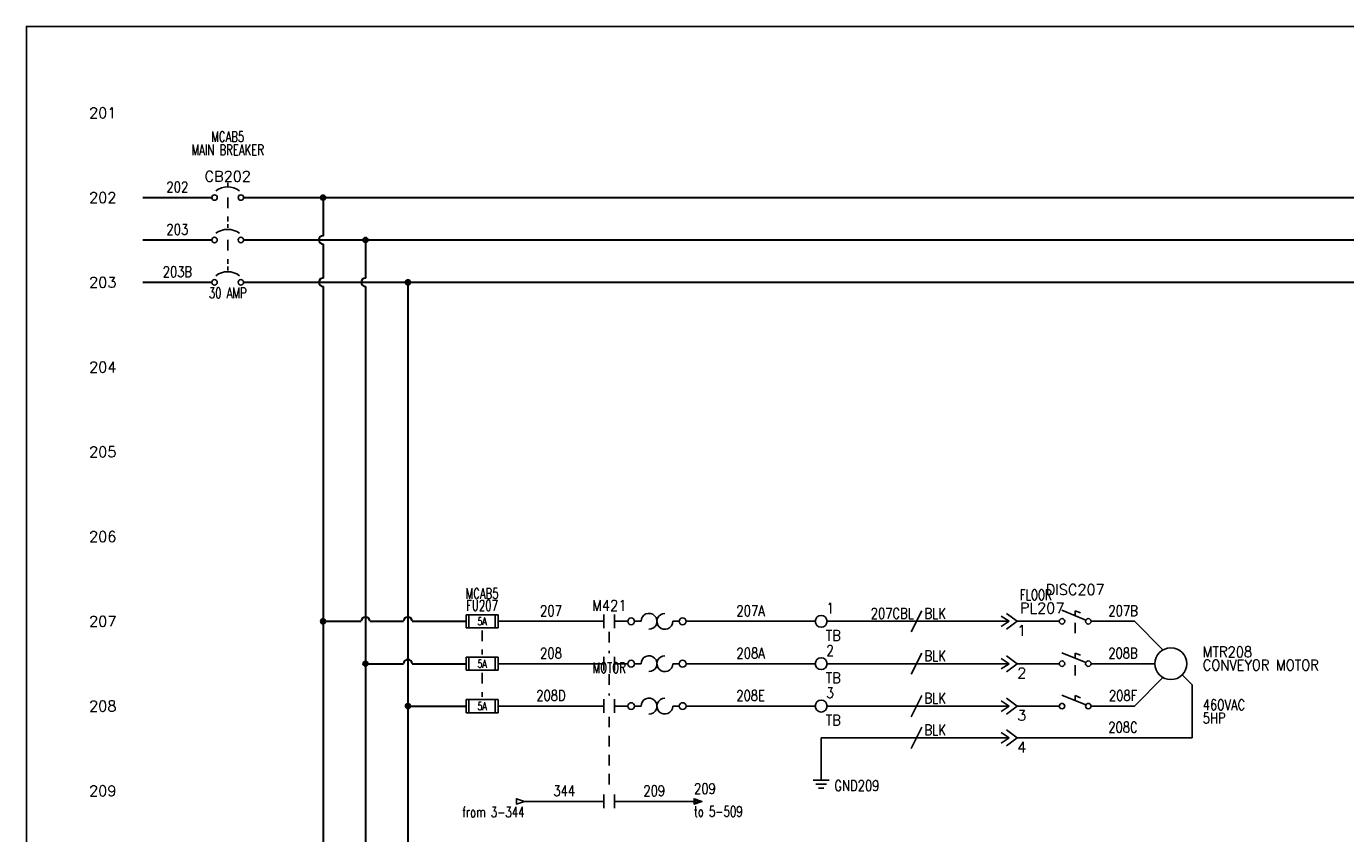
# Model space of a CAD drawing. Header units: inches. Extents: x 0 to 30, y 0 to 19.
# Tile 3 of 5: x 0 to 15.6, y 9.5 to 19. Entities that reach past the tile are written whole.
import ezdxf
from ezdxf.enums import TextEntityAlignment as Align

# ---------------------------------------------------------------- set-up
doc = ezdxf.new("R2010")
doc.units = ezdxf.units.IN
doc.header["$MEASUREMENT"] = 0
doc.linetypes.add('HIDDEN2', pattern=[0.1875, 0.125, -0.0625])
doc.layers.add('BLK_10AWG', color=252, linetype='Continuous', lineweight=30)
for name, color, linetype in [('BLK_14AWG', 252, 'Continuous'), ('DESC', 1, 'Continuous'), ('DESCCHILD', 20, 'Continuous'), ('GRN', 86, 'Continuous'), ('LINK', 252, 'HIDDEN2'), ('LOC', 140, 'Continuous'), ('MISC', 30, 'Continuous'), ('RED_18AWG', 1, 'Continuous'), ('SYMS', 7, 'Continuous'), ('TAGFIXED', 7, 'Continuous'), ('TAGS', 30, 'Continuous'), ('TERMS', 6, 'Continuous'), ('WIRENO', 3, 'Continuous'), ('WIREREF', 52, 'Continuous'), ('XREF', 7, 'Continuous')]:
    doc.layers.add(name, color=color, linetype=linetype)
doc.layers.add('Viewports', color=3, linetype='Continuous', plot=False)
doc.styles.add('WD', font='romans.shx')

# ---------------------------------------------------------------- blocks, each defined once
blk = doc.blocks.new('WD_MLRH')
at = {"style": 'WD'}
blk.add_attdef('RUNGFIRST', text='', height=0.125, dxfattribs=at).set_placement((-0.25, 0), align=Align.MIDDLE_RIGHT)
at = {"style": 'WD', "flags": 1}
for tag, p in [('RUNGHORV', (-0.25, -0.127)), ('RUNGINC', (-0.25, -0.163)), ('WIREMODE', (-0.25, -0.281)), ('RUNGDIST', (-0.25, -0.2)), ('RUNGCNT', (-0.25, -0.237)), ('WIREFMT', (-0.25, -0.321)), ('WIRE-START', (-0.25, -0.356)), ('WIRE-GSUF', (-0.25, -0.396)), ('PH3SPACE', (-0.25, -0.437))]:
    blk.add_attdef(tag, text='', height=0.025, dxfattribs=at).set_placement(p, align=Align.RIGHT)
blk = doc.blocks.new('WDDOT')
for radius in [0.03, 0.0187, 0.00929]:
    blk.add_circle((0, 0), radius)
blk = doc.blocks.new('HFU2')
for p, q in [((-0.188, -0.078), (-0.188, 0.078)), ((-0.188, 0.078), (0.188, 0.078)), ((-0.156, 0.078), (-0.156, -0.078)), ((0.156, 0.078), (0.156, -0.078)), ((0.188, 0.078), (0.188, -0.078)), ((0.188, -0.078), (-0.188, -0.078))]:
    blk.add_line(p, q)
at = {"style": 'WD', "width": 0.7}
for tag, p in [('INST', (0, 0.438)), ('LOC', (0, 0.281)), ('TAG2', (0, 0.125))]:
    blk.add_attdef(tag, text='', height=0.125, dxfattribs=at).set_placement(p, align=Align.CENTER)
at = {"linetype": 'Continuous', "style": 'WD', "flags": 9}
for tag, p in [('FAMILY', (0.157, 0.251)), ('ASSYCODE', (0.188, 0.235)), ('MFG', (0.156, 0.083)), ('CAT', (0.156, 0.102))]:
    blk.add_attdef(tag, text='', height=0.01, dxfattribs=at).set_placement(p, align=Align.CENTER)
at = {"style": 'WD', "flags": 1}
for tag, p in [('X4TERM01', (-0.188, 0)), ('X1TERM02', (0.188, 0))]:
    blk.add_attdef(tag, p, '', height=0.01, dxfattribs=at)
at = {"style": 'WD', "width": 0.7}
blk.add_attdef('RATING1', text='', height=0.0938, dxfattribs=at).set_placement((0, 0), align=Align.MIDDLE_CENTER)
at = {"style": 'WD'}
for tag, p in [('X2LINK', (0, 0.109)), ('X8LINK', (0, -0.109))]:
    blk.add_attdef(tag, p, '', height=0.01, dxfattribs=at)
at = {"linetype": 'Continuous', "style": 'WD', "width": 0.7, "flags": 8}
blk.add_attdef('TERM01', text='', height=0.1, dxfattribs=at).set_placement((-0.25, -0.016), align=Align.TOP_RIGHT)
blk.add_attdef('TERM02', text='', height=0.1, dxfattribs=at).set_placement((0.25, -0.016), align=Align.TOP_LEFT)
at = {"style": 'WD', "width": 0.7}
for tag, p in [('DESC1', (0.04, -0.243)), ('DESC2', (0.047, -0.406)), ('DESC3', (0.047, -0.578))]:
    blk.add_attdef(tag, text='', height=0.125, dxfattribs=at).set_placement(p, align=Align.MIDDLE_LEFT)
blk = doc.blocks.new('HMS21OL')
at = {"linetype": 'Continuous'}
for p, q in [((-0.062, 0.08), (-0.062, -0.08)), ((0.062, 0.08), (0.062, -0.08))]:
    blk.add_line(p, q, dxfattribs=at)
for p, q in [((0.219, 0), (0.062, 0)), ((0.299, 0), (0.375, 0)), ((0.75, 0), (0.826, 0))]:
    blk.add_line(p, q)
for centre in [(0.259, 0), (0.866, 0)]:
    blk.add_circle(centre, 0.04, dxfattribs=at)
for centre, start, end in [((0.469, 0), 270.001, 180.002), ((0.656, 0), 90, 0.001)]:
    blk.add_arc(centre, 0.0938, start, end)
at = {"style": 'WD'}
for tag, width, p in [('INST', 0.7, (0, 0.451)), ('LOC', 0.7, (0, 0.281)), ('TAG2', 0.9, (0, 0.125)), ('XREF', 0.7, (0, -0.297)), ('DESC1', 0.7, (0, -0.454)), ('DESC2', 0.7, (0, -0.61)), ('DESC3', 0.7, (0, -0.766))]:
    blk.add_attdef(tag, text='', height=0.125, dxfattribs=dict(at, width=width)).set_placement(p, align=Align.CENTER)
for tag, p, height, flags in [('X4TERM01', (-0.062, 0), 0.0125, 1), ('CONTACT', (0.097, 0.036), 0.01, 1), ('FAMILY', (0.097, 0.053), 0.01, 9), ('X1TERM02', (0.906, 0), 0.0125, 1)]:
    blk.add_attdef(tag, p, '', height=height, dxfattribs=dict(at, flags=flags))
for tag, p in [('X2LINK', (0, 0.125)), ('X8LINK', (0, -0.125))]:
    blk.add_attdef(tag, p, '', height=0.01, dxfattribs=at)
at = {"linetype": 'Continuous', "style": 'WD', "flags": 8}
blk.add_attdef('TERM01', text='', height=0.125, dxfattribs=at).set_placement((-0.125, -0.031), align=Align.TOP_RIGHT)
blk.add_attdef('TERM02', text='', height=0.125, dxfattribs=at).set_placement((0.969, -0.031), align=Align.TOP_LEFT)
blk = doc.blocks.new('HDS11')
for p, q in [((0.126, 0.013), (-0.156, 0.13)), ((0, 0.065), (0, 0.125)), ((0.062, 0.099), (0, 0.125))]:
    blk.add_line(p, q)
for centre in [(-0.155, 0), (0.155, 0)]:
    blk.add_circle(centre, 0.0322)
at = {"style": 'WD', "width": 0.7}
for tag, p in [('INST', (0, 0.625)), ('LOC', (0, 0.469)), ('RATING1', (0, 0.156)), ('XREF', (0, -0.236)), ('DESC1', (0, -0.406)), ('DESC2', (0, -0.562))]:
    blk.add_attdef(tag, text='', height=0.125, dxfattribs=at).set_placement(p, align=Align.CENTER)
at = {"style": 'WD'}
blk.add_attdef('TAG1', text='', height=0.125, dxfattribs=at).set_placement((0, 0.312), align=Align.CENTER)
for tag, p in [('X2LINK', (0, 0.438)), ('X8LINK', (0, -0.016))]:
    blk.add_attdef(tag, p, '', height=0.01, dxfattribs=at)
for tag, p, height, flags in [('X4TERM01', (-0.188, 0), 0.0125, 1), ('X1TERM02', (0.188, 0), 0.0125, 1), ('CONTACT', (0.206, 0.04), 0.01, 9), ('FAMILY', (0.206, 0.131), 0.01, 9)]:
    blk.add_attdef(tag, p, '', height=height, dxfattribs=dict(at, flags=flags))
at = {"linetype": 'Continuous', "style": 'WD', "flags": 9}
for tag, p in [('ASSYCODE', (0.219, 0.062)), ('MFG', (0.228, 0.089)), ('CAT', (0.23, 0.108))]:
    blk.add_attdef(tag, text='', height=0.01, dxfattribs=at).set_placement(p, align=Align.CENTER)
at = {"linetype": 'Continuous', "style": 'WD', "flags": 8}
blk.add_attdef('TERM01', text='', height=0.125, dxfattribs=at).set_placement((-0.25, -0.031), align=Align.TOP_RIGHT)
blk.add_attdef('TERM02', text='', height=0.125, dxfattribs=at).set_placement((0.25, -0.031), align=Align.TOP_LEFT)
blk = doc.blocks.new('HDS21')
for p, q in [((0.126, 0.013), (-0.156, 0.13)), ((0, 0.065), (0, 0.125)), ((0.062, 0.099), (0, 0.125))]:
    blk.add_line(p, q)
for centre in [(-0.155, 0), (0.155, 0)]:
    blk.add_circle(centre, 0.0322)
at = {"style": 'WD', "width": 0.7}
for tag, p in [('INST', (0, 0.625)), ('LOC', (0, 0.469)), ('RATING1', (0, 0.156)), ('XREF', (0, -0.236)), ('DESC1', (0, -0.406)), ('DESC2', (0, -0.562))]:
    blk.add_attdef(tag, text='', height=0.125, dxfattribs=at).set_placement(p, align=Align.CENTER)
at = {"style": 'WD'}
blk.add_attdef('TAG2', text='', height=0.125, dxfattribs=at).set_placement((0, 0.312), align=Align.CENTER)
for tag, p in [('X2LINK', (0, 0.281)), ('X8LINK', (0, -0.016))]:
    blk.add_attdef(tag, p, '', height=0.01, dxfattribs=at)
for tag, p, height, flags in [('X4TERM01', (-0.188, 0), 0.0125, 1), ('X1TERM02', (0.188, 0), 0.0125, 1), ('CONTACT', (0.206, 0.103), 0.01, 9), ('FAMILY', (0.206, 0.131), 0.01, 9)]:
    blk.add_attdef(tag, p, '', height=height, dxfattribs=dict(at, flags=flags))
at = {"linetype": 'Continuous', "style": 'WD', "flags": 8}
blk.add_attdef('TERM01', text='', height=0.125, dxfattribs=at).set_placement((-0.25, -0.031), align=Align.TOP_RIGHT)
blk.add_attdef('TERM02', text='', height=0.125, dxfattribs=at).set_placement((0.25, -0.031), align=Align.TOP_LEFT)
blk = doc.blocks.new('HCB1')
blk.add_line((0, 0.173), (0, 0.126))
for centre in [(-0.155, 0), (0.155, 0)]:
    blk.add_circle(centre, 0.0322)
blk.add_arc((0, -0.109), 0.234, 53.1301, 126.8699)
at = {"style": 'WD', "width": 0.7}
for tag, p in [('INST', (0, 0.826)), ('LOC', (0, 0.656)), ('DESC1', (0, 0.5)), ('DESC2', (0, 0.344)), ('RATING1', (0, -0.188)), ('XREF', (0, -0.344))]:
    blk.add_attdef(tag, text='', height=0.125, dxfattribs=at).set_placement(p, align=Align.CENTER)
at = {"style": 'WD'}
blk.add_attdef('TAG1', text='', height=0.125, dxfattribs=at).set_placement((0, 0.188), align=Align.CENTER)
for tag, p in [('X2LINK', (0, 0.219)), ('X8LINK', (0, 0))]:
    blk.add_attdef(tag, p, '', height=0.01, dxfattribs=at)
for tag, p, height, flags in [('FAMILY', (0.205, 0.152), 0.01, 9), ('X4TERM01', (-0.188, 0), 0.0125, 1), ('X1TERM02', (0.188, 0), 0.0125, 1), ('CONTACT', (0.205, 0.133), 0.01, 9)]:
    blk.add_attdef(tag, p, '', height=height, dxfattribs=dict(at, flags=flags))
at = {"linetype": 'Continuous', "style": 'WD', "flags": 9}
for tag, p in [('ASSYCODE', (0.219, 0.062)), ('MFG', (0.228, 0.089)), ('CAT', (0.23, 0.108))]:
    blk.add_attdef(tag, text='', height=0.01, dxfattribs=at).set_placement(p, align=Align.CENTER)
at = {"linetype": 'Continuous', "style": 'WD', "flags": 8}
blk.add_attdef('TERM01', text='', height=0.125, dxfattribs=at).set_placement((-0.25, -0.031), align=Align.TOP_RIGHT)
blk.add_attdef('TERM02', text='', height=0.125, dxfattribs=at).set_placement((0.25, -0.031), align=Align.TOP_LEFT)
blk = doc.blocks.new('HCB2')
at = {"linetype": 'HIDDEN2'}
blk.add_line((0, 0.187), (0, 0.141), dxfattribs=at)
for centre in [(-0.155, 0), (0.155, 0)]:
    blk.add_circle(centre, 0.0322)
blk.add_arc((0, -0.109), 0.234, 53.1301, 126.8699)
at = {"style": 'WD', "width": 0.7}
for tag, p in [('INST', (0, 0.863)), ('LOC', (0, 0.693)), ('DESC1', (0, 0.537)), ('DESC2', (0, 0.38)), ('RATING1', (0, -0.188)), ('XREF', (0, -0.344))]:
    blk.add_attdef(tag, text='', height=0.125, dxfattribs=at).set_placement(p, align=Align.CENTER)
at = {"style": 'WD'}
blk.add_attdef('TAG2', text='', height=0.125, dxfattribs=at).set_placement((0, 0.224), align=Align.CENTER)
for tag, p in [('X2LINK', (0, 0.219)), ('X8LINK', (0, 0))]:
    blk.add_attdef(tag, p, '', height=0.01, dxfattribs=at)
for tag, p, height, flags in [('CONTACT', (0.054, 0.159), 0.01, 9), ('FAMILY', (0.054, 0.183), 0.01, 9), ('X4TERM01', (-0.188, 0), 0.0125, 1), ('X1TERM02', (0.188, 0), 0.0125, 1)]:
    blk.add_attdef(tag, p, '', height=height, dxfattribs=dict(at, flags=flags))
at = {"linetype": 'Continuous', "style": 'WD', "flags": 8}
blk.add_attdef('TERM01', text='', height=0.125, dxfattribs=at).set_placement((-0.25, -0.031), align=Align.TOP_RIGHT)
blk.add_attdef('TERM02', text='', height=0.125, dxfattribs=at).set_placement((0.25, -0.031), align=Align.TOP_LEFT)
blk = doc.blocks.new('HMS21')
at = {"linetype": 'Continuous'}
for p, q in [((-0.062, 0.08), (-0.062, -0.08)), ((0.062, 0.08), (0.062, -0.08))]:
    blk.add_line(p, q, dxfattribs=at)
at = {"style": 'WD'}
for tag, width, p in [('INST', 0.7, (0, 0.451)), ('LOC', 0.7, (0, 0.281)), ('TAG2', 0.9, (0, 0.125)), ('XREF', 0.7, (0, -0.297)), ('DESC1', 0.7, (0, -0.454)), ('DESC2', 0.7, (0, -0.61)), ('DESC3', 0.7, (0, -0.766))]:
    blk.add_attdef(tag, text='', height=0.125, dxfattribs=dict(at, width=width)).set_placement(p, align=Align.CENTER)
for tag, p, height, flags in [('X4TERM01', (-0.062, 0), 0.0125, 1), ('X1TERM02', (0.062, 0), 0.0125, 1), ('CONTACT', (0.097, 0.036), 0.01, 1), ('FAMILY', (0.097, 0.053), 0.01, 9)]:
    blk.add_attdef(tag, p, '', height=height, dxfattribs=dict(at, flags=flags))
for tag, p in [('X2LINK', (0, 0.125)), ('X8LINK', (0, -0.125))]:
    blk.add_attdef(tag, p, '', height=0.01, dxfattribs=at)
at = {"linetype": 'Continuous', "style": 'WD', "flags": 8}
blk.add_attdef('TERM01', text='', height=0.125, dxfattribs=at).set_placement((-0.125, -0.031), align=Align.TOP_RIGHT)
blk.add_attdef('TERM02', text='', height=0.125, dxfattribs=at).set_placement((0.125, -0.031), align=Align.TOP_LEFT)
blk = doc.blocks.new('HC01PJ')
for p, q in [((-0.031, 0), (-0.125, 0.062)), ((-0.031, 0), (-0.125, -0.062)), ((-0.031, 0), (-0.094, 0)), ((0.062, 0), (-0.062, 0.094)), ((0.062, 0), (-0.062, -0.094))]:
    blk.add_line(p, q)
at = {"style": 'WD', "width": 0.7}
for tag, p in [('DESC1', (-0.031, 0.406)), ('DESC2', (-0.031, 0.25))]:
    blk.add_attdef(tag, text='', height=0.125, dxfattribs=at).set_placement(p, align=Align.RIGHT)
for tag, p in [('INST', (0.094, 0.406)), ('LOC', (0.094, 0.25))]:
    blk.add_attdef(tag, p, '', height=0.125, dxfattribs=at)
at = {"style": 'WD'}
for tag, p, height in [('TAG1', (0.094, 0.094), 0.125), ('X2LINK', (-0.062, 0.125), 0.01), ('X8LINK', (-0.062, -0.125), 0.01)]:
    blk.add_attdef(tag, p, '', height=height, dxfattribs=at)
for tag, p, height, flags in [('X4TERMDESC01', (-0.106, 0.022), 0.01, 1), ('X4TERM01', (-0.094, 0), 0.0125, 1), ('FAMILY', (0.048, 0.121), 0.01, 9), ('X1TERM02', (0.062, 0), 0.0125, 1), ('X1TERMDESC02', (0.067, 0.016), 0.01, 1)]:
    blk.add_attdef(tag, p, '', height=height, dxfattribs=dict(at, flags=flags))
at = {"linetype": 'Continuous', "style": 'WD', "flags": 9}
for tag, p in [('ASSYCODE', (0.067, 0.044)), ('MFG', (0.072, 0.057)), ('CAT', (0.073, 0.077))]:
    blk.add_attdef(tag, text='', height=0.01, dxfattribs=at).set_placement(p, align=Align.CENTER)
at = {"linetype": 'Continuous', "style": 'WD', "flags": 8}
blk.add_attdef('TERM01', text='', height=0.125, dxfattribs=at).set_placement((-0.156, -0.047), align=Align.TOP_RIGHT)
blk.add_attdef('TERM02', text='', height=0.125, dxfattribs=at).set_placement((0.062, -0.047), align=Align.TOP_LEFT)
blk = doc.blocks.new('HC02PJ')
for p, q in [((-0.031, 0), (-0.125, 0.062)), ((-0.031, 0), (-0.125, -0.062)), ((-0.031, 0), (-0.094, 0)), ((0.062, 0), (-0.062, 0.094)), ((0.062, 0), (-0.062, -0.094))]:
    blk.add_line(p, q)
at = {"style": 'WD', "width": 0.7}
for tag, p in [('DESC1', (-0.031, 0.406)), ('DESC2', (-0.031, 0.25))]:
    blk.add_attdef(tag, text='', height=0.125, dxfattribs=at).set_placement(p, align=Align.RIGHT)
for tag, p in [('INST', (0.094, 0.406)), ('LOC', (0.094, 0.25))]:
    blk.add_attdef(tag, p, '', height=0.125, dxfattribs=at)
at = {"style": 'WD'}
for tag, p, height in [('TAG2', (0.094, 0.094), 0.125), ('X2LINK', (-0.062, 0.125), 0.01), ('X8LINK', (-0.062, -0.125), 0.01)]:
    blk.add_attdef(tag, p, '', height=height, dxfattribs=at)
for tag, p, height, flags in [('X4TERMDESC01', (-0.113, 0.019), 0.01, 1), ('X4TERM01', (-0.094, 0), 0.0125, 1), ('FAMILY', (0.048, 0.121), 0.01, 9), ('X1TERM02', (0.062, 0), 0.0125, 1), ('X1TERMDESC02', (0.067, 0.014), 0.01, 1)]:
    blk.add_attdef(tag, p, '', height=height, dxfattribs=dict(at, flags=flags))
at = {"linetype": 'Continuous', "style": 'WD', "flags": 8}
blk.add_attdef('TERM01', text='', height=0.125, dxfattribs=at).set_placement((-0.156, -0.047), align=Align.TOP_RIGHT)
blk.add_attdef('TERM02', text='', height=0.125, dxfattribs=at).set_placement((0.062, -0.047), align=Align.TOP_LEFT)
blk = doc.blocks.new('HW01')
for p, q in [((0.062, 0.125), (-0.062, -0.125)), ((0.031, 0), (-0.031, 0))]:
    blk.add_line(p, q)
at = {"style": 'WD', "width": 0.7, "flags": 1}
for tag, p in [('INST', (0, 0.357)), ('LOC', (0, 0.188)), ('XREF', (0, -0.3)), ('DESC1', (0, -0.456)), ('DESC2', (0, -0.613))]:
    blk.add_attdef(tag, text='', height=0.125, dxfattribs=at).set_placement(p, align=Align.CENTER)
at = {"style": 'WD', "width": 0.8}
blk.add_attdef('TAG1', text='', height=0.125, dxfattribs=at).set_placement((-0.031, 0.031), align=Align.RIGHT)
blk.add_attdef('RATING1', (0.094, 0.031), '', height=0.125, dxfattribs=at)
at = {"style": 'WD', "flags": 1}
for tag, p in [('X4TERM01', (-0.031, 0)), ('X1TERM01', (0.031, 0))]:
    blk.add_attdef(tag, p, '', height=0.0125, dxfattribs=at)
at = {"linetype": 'Continuous', "style": 'WD', "flags": 9}
blk.add_attdef('ASSYCODE', text='', height=0.01, dxfattribs=at).set_placement((0.029, 0.042), align=Align.CENTER)
at = {"style": 'WD'}
for tag, p in [('X2LINK', (0, 0.125)), ('X8LINK', (0, -0.125))]:
    blk.add_attdef(tag, p, '', height=0.01, dxfattribs=at)
at = {"style": 'WD', "flags": 9}
blk.add_attdef('FAMILY', text='', height=0.01, dxfattribs=at).set_placement((0.023, 0.118), align=Align.CENTER)
at = {"style": 'WD', "width": 0.8, "flags": 1}
blk.add_attdef('MFG', text='', height=0.0938, dxfattribs=at).set_placement((-0.125, -0.031), align=Align.TOP_RIGHT)
blk.add_attdef('CAT', text='', height=0.0938, dxfattribs=at).set_placement((0.031, -0.031), align=Align.TOP_LEFT)
blk = doc.blocks.new('HW02')
for p, q in [((0.062, 0.125), (-0.062, -0.125)), ((0.031, 0), (-0.031, 0))]:
    blk.add_line(p, q)
at = {"style": 'WD', "width": 0.7, "flags": 1}
for tag, p in [('INST', (0, 0.357)), ('LOC', (0, 0.188)), ('XREF', (0, -0.3)), ('DESC1', (0, -0.456)), ('DESC2', (0, -0.613))]:
    blk.add_attdef(tag, text='', height=0.125, dxfattribs=at).set_placement(p, align=Align.CENTER)
at = {"style": 'WD', "width": 0.8}
blk.add_attdef('TAG2', text='', height=0.125, dxfattribs=at).set_placement((-0.031, 0.031), align=Align.RIGHT)
blk.add_attdef('RATING1', (0.094, 0.031), '', height=0.125, dxfattribs=at)
at = {"style": 'WD', "flags": 1}
for tag, p in [('X4TERM01', (-0.031, 0)), ('X1TERM01', (0.031, 0))]:
    blk.add_attdef(tag, p, '', height=0.0125, dxfattribs=at)
at = {"style": 'WD'}
for tag, p in [('X2LINK', (0, 0.125)), ('X8LINK', (0, -0.125))]:
    blk.add_attdef(tag, p, '', height=0.01, dxfattribs=at)
at = {"style": 'WD', "flags": 9}
blk.add_attdef('FAMILY', text='', height=0.01, dxfattribs=at).set_placement((0.023, 0.118), align=Align.CENTER)
blk = doc.blocks.new('HA1D3')
blk.add_lwpolyline([(-0.094, 0), (-0.094, -0.031), (0, 0), (-0.094, 0.031), (-0.094, 0)])
at = {"style": 'WD', "width": 0.8, "flags": 8}
blk.add_attdef('WIRENO', text='', height=0.125, dxfattribs=at).set_placement((0, 0.094), align=Align.RIGHT)
at = {"style": 'WD', "flags": 1}
blk.add_attdef('SIGCODE', text='', height=0.01, dxfattribs=at).set_placement((-0.02, 0.047), align=Align.RIGHT)
blk.add_attdef('X1TERM01', (0, 0), '', height=0.01, dxfattribs=at)
at = {"style": 'WD', "width": 0.7}
for tag, p in [('XREF', (0, -0.188)), ('DESC1', (0, -0.375))]:
    blk.add_attdef(tag, text='', height=0.125, dxfattribs=at).set_placement(p, align=Align.RIGHT)
blk = doc.blocks.new('HA1S1')
for points in [[(0, 0), (0, 0.031), (0.094, 0), (0, -0.031), (0, 0)], [(0.011, 0.016), (0.011, -0.016), (0.058, 0), (0.011, 0.016)]]:
    blk.add_lwpolyline(points)
at = {"style": 'WD', "width": 0.8, "flags": 8}
blk.add_attdef('WIRENO', (0, 0.087), '', height=0.125, dxfattribs=at)
at = {"style": 'WD', "flags": 1}
for tag, p in [('SIGCODE', (-0.02, 0.047)), ('X4TERM01', (0, 0))]:
    blk.add_attdef(tag, p, '', height=0.01, dxfattribs=at)
at = {"style": 'WD', "width": 0.7}
for tag, p in [('XREF', (0, -0.181)), ('DESC1', (0, -0.356))]:
    blk.add_attdef(tag, p, '', height=0.125, dxfattribs=at)
blk = doc.blocks.new('VGND2')
for p, q in [((0, -0.125), (0, 0)), ((0.09375, -0.125), (-0.09375, -0.125)), ((-0.0625, -0.171875), (0.0625, -0.171875)), ((-0.03125, -0.21875), (0.03125, -0.21875))]:
    blk.add_line(p, q)
at = {"style": 'WD', "width": 0.8}
for tag, p in [('INST', (0.15625, 0.125)), ('LOC', (0.15625, -0.03125)), ('TAG1', (0.15625, -0.1875)), ('DESC1', (0.15625, -0.34375)), ('DESC2', (0.15625, -0.5))]:
    blk.add_attdef(tag, text='', height=0.125, dxfattribs=at).set_placement(p, align=Align.MIDDLE_LEFT)
at = {"style": 'WD', "flags": 1}
for tag in ['ASSYCODE', 'X2TERM01', 'CAT', 'MFG', 'FAMILY']:
    blk.add_attdef(tag, (0, 0), '', height=0.01, dxfattribs=at)
blk = doc.blocks.new('HFU1')
for p, q in [((-0.188, -0.078), (-0.188, 0.078)), ((-0.188, 0.078), (0.188, 0.078)), ((-0.156, 0.078), (-0.156, -0.078)), ((0.156, 0.078), (0.156, -0.078)), ((0.188, 0.078), (0.188, -0.078)), ((0.188, -0.078), (-0.188, -0.078))]:
    blk.add_line(p, q)
at = {"style": 'WD', "width": 0.7}
for tag, p in [('INST', (0, 0.422)), ('LOC', (0, 0.266)), ('TAG1', (0, 0.125))]:
    blk.add_attdef(tag, text='', height=0.125, dxfattribs=at).set_placement(p, align=Align.CENTER)
at = {"linetype": 'Continuous', "style": 'WD', "flags": 9}
for tag, p in [('ASSYCODE', (0.157, 0.251)), ('MFG', (0.156, 0.083)), ('CAT', (0.156, 0.102))]:
    blk.add_attdef(tag, text='', height=0.01, dxfattribs=at).set_placement(p, align=Align.CENTER)
at = {"style": 'WD'}
for tag, p, height, flags in [('X4TERM01', (-0.188, 0), 0.0109, 1), ('FAMILY', (0.129, 0.108), 0.01, 9), ('X1TERM02', (0.188, 0), 0.0109, 1)]:
    blk.add_attdef(tag, p, '', height=height, dxfattribs=dict(at, flags=flags))
at = {"style": 'WD', "width": 0.7}
blk.add_attdef('RATING1', text='', height=0.0938, dxfattribs=at).set_placement((0, 0), align=Align.MIDDLE_CENTER)
at = {"style": 'WD'}
for tag, p in [('X2LINK', (0, 0.109)), ('X8LINK', (0, -0.109))]:
    blk.add_attdef(tag, p, '', height=0.01, dxfattribs=at)
at = {"linetype": 'Continuous', "style": 'WD', "width": 0.7, "flags": 8}
blk.add_attdef('TERM01', text='', height=0.1, dxfattribs=at).set_placement((-0.25, -0.016), align=Align.TOP_RIGHT)
blk.add_attdef('TERM02', text='', height=0.1, dxfattribs=at).set_placement((0.25, -0.016), align=Align.TOP_LEFT)
at = {"style": 'WD', "width": 0.7}
for tag, p in [('DESC1', (0.047, -0.234)), ('DESC2', (0.047, -0.391)), ('DESC3', (0.047, -0.547))]:
    blk.add_attdef(tag, text='', height=0.125, dxfattribs=at).set_placement(p, align=Align.MIDDLE_LEFT)
blk = doc.blocks.new('HT0002')
blk.add_circle((0, 0), 0.0699)
at = {"style": 'WD'}
for tag, p, width in [('INST', (0.062, 0.42), 0.7), ('LOC', (0.062, 0.25), 0.7), ('DESC1', (0.053, -0.385), 0.8)]:
    blk.add_attdef(tag, p, '', height=0.125, dxfattribs=dict(at, width=width))
at = {"linetype": 'Continuous', "style": 'WD'}
for tag, p, height, width, flags in [('TERM01', (0.062, 0.094), 0.125, 0.8, 8), ('TAGSTRIP', (0.053, -0.229), 0.125, 0.9, 8), ('CAT', (0.213, -0.406), 0.109, 0.8, 1), ('DESC2', (0.053, -0.541), 0.125, 0.8, 8), ('DESC3', (0.053, -0.698), 0.125, 0.8, 8)]:
    blk.add_attdef(tag, p, '', height=height, dxfattribs=dict(at, width=width, flags=flags))
at = {"style": 'WD', "flags": 1}
for tag, p, height in [('X4TERM01', (-0.07, 0), 0.0125), ('X4TERMDESC01', (-0.055, -0.023), 0.025), ('X2TERMDESC01', (-0.006, 0.029), 0.025), ('X2TERM01', (0, 0.07), 0.0125), ('STRIPSEQ', (0, 0), 0.00125), ('X2PIN01', (0.033, 0.084), 0.0125), ('X1TERMDESC01', (0.039, 0.007), 0.025), ('X1TERM01', (0.07, 0), 0.0125), ('X1PIN01', (0.087, 0.016), 0.0125), ('X4PIN01', (-0.114, -0.038), 0.0125), ('LINKTERM', (0, -0.002), 0.00125), ('X8TERM01', (0, -0.07), 0.0125), ('X8TERMDESC01', (0, -0.054), 0.025), ('X8PIN01', (0.026, -0.096), 0.0125)]:
    blk.add_attdef(tag, p, '', height=height, dxfattribs=at)
at = {"linetype": 'Continuous', "style": 'WD', "width": 0.8, "flags": 1}
blk.add_attdef('MFG', text='', height=0.109, dxfattribs=at).set_placement((0.088, -0.406), align=Align.RIGHT)
at = {"style": 'WD', "width": 0.7, "flags": 1}
blk.add_attdef('ASSYCODE', (0.062, -0.281), '', height=0.01, dxfattribs=at)
blk = doc.blocks.new('WD_WNH')
at = {"linetype": 'Continuous', "style": 'WD', "width": 0.8}
blk.add_attdef('WIRENO', text='', height=0.125, dxfattribs=at).set_placement((0, 0.062), align=Align.CENTER)
at = {"style": 'WD', "flags": 1}
for tag, p in [('W01USER', (0, 0.078)), ('W02USER', (0, 0.07)), ('W03USER', (0, 0.062)), ('W04USER', (0, 0.055)), ('W05USER', (0, 0.047)), ('W06USER', (0, 0.039)), ('W07USER', (0, 0.031)), ('W08USER', (0, 0.023)), ('W09USER', (0, 0.016)), ('W10USER', (0, 0.008))]:
    blk.add_attdef(tag, text='', height=0.005, dxfattribs=at).set_placement(p, align=Align.CENTER)
blk = doc.blocks.new('HMO13')
blk.add_circle((0, 0), 0.188)
at = {"style": 'WD'}
for tag, p, width in [('INST', (0.381, 0.403), 0.7), ('LOC', (0.381, 0.234), 0.7), ('TAG1', (0.375, 0.077), 0.9), ('DESC1', (0.376, -0.079), 0.9), ('DESC2', (0.376, -0.235), 0.9), ('DESC3', (0.376, -0.391), 0.9), ('RATING3', (0.375, -0.548), 0.8), ('RATING4', (0.375, -0.704), 0.8), ('WDTAGALT', (0.375, -0.875), 0.7)]:
    blk.add_attdef(tag, p, '', height=0.125, dxfattribs=dict(at, width=width))
at = {"style": 'WD', "flags": 1}
for tag, p in [('X0TERM01', (-0.094, 0.162)), ('X4TERM02', (-0.188, 0)), ('X0TERM03', (-0.094, -0.162)), ('X0TERM04', (0.133, -0.133))]:
    blk.add_attdef(tag, p, '', height=0.0125, dxfattribs=at)
at = {"style": 'WD', "flags": 9}
blk.add_attdef('FAMILY', text='', height=0.01, dxfattribs=at).set_placement((-0.005, 0.17), align=Align.CENTER)
at = {"linetype": 'Continuous', "style": 'WD', "flags": 1}
for tag, p in [('CAT', (0, 0.159)), ('MFG', (0, 0.14))]:
    blk.add_attdef(tag, text='', height=0.01, dxfattribs=at).set_placement(p, align=Align.MIDDLE)
at = {"style": 'WD', "width": 0.8}
blk.add_attdef('RATING1', text='', height=0.1, dxfattribs=at).set_placement((0, 0), align=Align.CENTER)
at = {"linetype": 'Continuous', "style": 'WD', "flags": 9}
blk.add_attdef('ASSYCODE', text='', height=0.01, dxfattribs=at).set_placement((0, 0.125), align=Align.CENTER)
at = {"style": 'WD', "width": 0.8}
blk.add_attdef('RATING2', text='', height=0.1, dxfattribs=at).set_placement((0, -0.031), align=Align.TOP_CENTER)

msp = doc.modelspace()

# ---------------------------------------------------------------- linework, layer by layer
at = {"layer": 'BLK_10AWG'}
for p, q in [((1.375, 17), (2.188, 17)), ((2.562, 17), (28.5, 17)), ((3.5, 17), (3.5, 16.55)), ((1.375, 16.5), (2.188, 16.5)), ((2.562, 16.5), (28.5, 16.5)), ((4, 16.5), (4, 16.05)), ((3.5, 16.45), (3.5, 16.05)), ((1.375, 16), (2.188, 16)), ((2.562, 16), (28.5, 16)), ((3.5, 15.95), (3.5, 4)), ((4, 15.95), (4, 3.5)), ((4.5, 16), (4.5, 3)), ((3.5, 12), (3.95, 12)), ((4.05, 12), (4.45, 12)), ((4.55, 12), (5.188, 12)), ((4, 11.5), (4.45, 11.5)), ((4.55, 11.5), (5.188, 11.5)), ((4.5, 11), (5.188, 11))]:
    msp.add_line(p, q, dxfattribs=at)
for centre, start, end in [((3.5, 16.5), 90, 270), ((3.5, 16), 90, 270), ((4, 16), 90, 270), ((4, 12), 0, 180), ((4.5, 12), 0, 180), ((4.5, 11.5), 0, 180)]:
    msp.add_arc(centre, 0.05, start, end, dxfattribs=at)
at = {"layer": 'BLK_14AWG'}
for p, q in [((5.562, 12), (6.812, 12)), ((7.781, 12), (9.305, 12)), ((9.445, 12), (10.469, 12)), ((10.531, 12), (11.531, 12)), ((11.688, 12), (12.184, 12)), ((13.069, 12), (12.559, 12)), ((13.406, 11.662), (13.069, 12)), ((5.562, 11.5), (6.812, 11.5)), ((7.781, 11.5), (9.305, 11.5)), ((9.445, 11.5), (10.469, 11.5)), ((10.531, 11.5), (11.531, 11.5)), ((11.688, 11.5), (12.184, 11.5)), ((13.312, 11.5), (12.559, 11.5)), ((13.406, 11.338), (13.069, 11)), ((5.562, 11), (6.812, 11)), ((7.781, 11), (9.305, 11)), ((9.445, 11), (10.469, 11)), ((10.531, 11), (11.531, 11)), ((11.688, 11), (12.184, 11)), ((13.069, 11), (12.559, 11))]:
    msp.add_line(p, q, dxfattribs=at)
at = {"layer": 'GRN'}
for p, q in [((13.633, 11.367), (13.75, 11.25)), ((13.75, 11.25), (13.75, 10.625)), ((9.375, 10.625), (9.375, 10.25)), ((10.469, 10.625), (9.375, 10.625)), ((11.531, 10.625), (10.531, 10.625)), ((13.75, 10.625), (11.688, 10.625))]:
    msp.add_line(p, q, dxfattribs=at)
at = {"layer": 'LINK'}
for points in [[(2.375, 17), (2.375, 16.719)], [(2.375, 16.5), (2.375, 16.219)], [(12.371, 11.984), (12.371, 11.781)], [(5.375, 11.891), (5.375, 11.609)], [(6.875, 11.875), (6.875, 11.625)], [(5.375, 11.391), (5.375, 11.109)], [(6.875, 11.375), (6.875, 11.125)], [(12.371, 11.484), (12.371, 11.281)], [(6.875, 10.875), (6.875, 10)]]:
    msp.add_lwpolyline(points, dxfattribs=at)
at = {"layer": 'RED_18AWG'}
for p, q in [((5.875, 9.875), (6.812, 9.875)), ((7.875, 9.875), (6.938, 9.875))]:
    msp.add_line(p, q, dxfattribs=at)
at = {"layer": 'Viewports'}
msp.add_lwpolyline([(0, 0), (30, 0), (30, 19.02), (0, 19.02)], close=True, dxfattribs=at)

# ---------------------------------------------------------------- block references
at = {"layer": 'SYMS'}
ref = msp.add_blockref('WD_MLRH', (1.312, 18), dxfattribs=at)
ref.add_attrib('RUNGFIRST', '201', dxfattribs={"layer": 'MISC', "height": 0.125, "style": 'WD'}).set_placement((1.062, 18), align=Align.MIDDLE_RIGHT)
ref = msp.add_blockref('HCB1', (2.375, 17), dxfattribs=at)
ref.add_attrib('LOC', 'MCAB5', dxfattribs={"layer": 'LOC', "height": 0.125, "style": 'WD', "width": 0.7}).set_placement((2.375, 17.656), align=Align.CENTER)
ref.add_attrib('DESC1', 'MAIN BREAKER', dxfattribs={"layer": 'DESC', "height": 0.125, "style": 'WD', "width": 0.7}).set_placement((2.375, 17.5), align=Align.CENTER)
ref.add_attrib('TAG1', 'CB202', dxfattribs={"layer": 'TAGS', "height": 0.125, "style": 'WD'}).set_placement((2.375, 17.188), align=Align.CENTER)
for name, p in [('WDDOT', (3.5, 17)), ('HCB2', (2.375, 16.5)), ('WDDOT', (4, 16.5)), ('WDDOT', (4.5, 16)), ('WDDOT', (3.5, 12)), ('WDDOT', (4, 11.5)), ('HMS21OL', (6.875, 11.5)), ('HDS21', (12.371, 11.5)), ('HMS21OL', (6.875, 11)), ('HDS21', (12.371, 11)), ('WDDOT', (4.5, 11)), ('HMS21', (6.875, 9.875))]:
    msp.add_blockref(name, p, dxfattribs=at)
ref = msp.add_blockref('HCB2', (2.375, 16), dxfattribs=at)
ref.add_attrib('RATING1', '30 AMP', dxfattribs={"layer": 'MISC', "height": 0.125, "style": 'WD', "width": 0.7}).set_placement((2.375, 15.812), align=Align.CENTER)
ref = msp.add_blockref('HFU1', (5.375, 12), dxfattribs=at)
ref.add_attrib('RATING1', '5A', dxfattribs={"layer": 'MISC', "height": 0.0938, "style": 'WD', "width": 0.7}).set_placement((5.375, 12), align=Align.MIDDLE_CENTER)
ref.add_attrib('LOC', 'MCAB5', dxfattribs={"layer": 'LOC', "height": 0.125, "style": 'WD', "width": 0.7}).set_placement((5.375, 12.266), align=Align.CENTER)
ref.add_attrib('TAG1', 'FU207', dxfattribs={"layer": 'TAGS', "height": 0.125, "style": 'WD', "width": 0.7}).set_placement((5.375, 12.125), align=Align.CENTER)
ref = msp.add_blockref('HC01PJ', (11.625, 12), dxfattribs=at)
ref.add_attrib('LOC', 'FLOOR', (11.719, 12.25), dxfattribs={"layer": 'LOC', "height": 0.125, "style": 'WD', "width": 0.7})
ref.add_attrib('TAG1', 'PL207', (11.719, 12.094), dxfattribs={"layer": 'TAGS', "height": 0.125, "style": 'WD'})
ref.add_attrib('TERM02', '1', dxfattribs={"layer": 'TERMS', "linetype": 'Continuous', "height": 0.125, "style": 'WD', "flags": 8}).set_placement((11.688, 11.953), align=Align.TOP_LEFT)
ref = msp.add_blockref('HDS11', (12.371, 12), dxfattribs=at)
ref.add_attrib('TAG1', 'DISC207', dxfattribs={"layer": 'TAGS', "height": 0.125, "style": 'WD'}).set_placement((12.371, 12.312), align=Align.CENTER)
ref = msp.add_blockref('HMS21OL', (6.875, 12), dxfattribs=at)
ref.add_attrib('DESC2', 'MOTOR', dxfattribs={"layer": 'DESCCHILD', "height": 0.125, "style": 'WD', "width": 0.7}).set_placement((6.875, 11.39), align=Align.CENTER)
ref.add_attrib('TAG2', 'M421', dxfattribs={"layer": 'TAGS', "height": 0.125, "style": 'WD', "width": 0.9}).set_placement((6.875, 12.125), align=Align.CENTER)
ref = msp.add_blockref('HT0002', (9.375, 12), dxfattribs=at)
ref.add_attrib('TERM01', '1', (9.438, 12.094), dxfattribs={"layer": 'TERMS', "linetype": 'Continuous', "height": 0.125, "style": 'WD', "width": 0.8, "flags": 8})
ref.add_attrib('TAGSTRIP', 'TB', (9.428, 11.771), dxfattribs={"layer": 'TAGS', "linetype": 'Continuous', "height": 0.125, "style": 'WD', "width": 0.9, "flags": 8})
ref = msp.add_blockref('HW01', (10.5, 12), dxfattribs=at)
ref.add_attrib('RATING1', 'BLK', (10.594, 12.031), dxfattribs={"layer": 'MISC', "height": 0.125, "style": 'WD', "width": 0.8})
ref.add_attrib('TAG1F', '207CBL', dxfattribs={"layer": 'TAGFIXED', "height": 0.125, "style": 'WD', "width": 0.8}).set_placement((10.469, 12.031), align=Align.RIGHT)
ref = msp.add_blockref('HT0002', (9.375, 11.5), dxfattribs=at)
ref.add_attrib('TERM01', '2', (9.438, 11.594), dxfattribs={"layer": 'TERMS', "linetype": 'Continuous', "height": 0.125, "style": 'WD', "width": 0.8, "flags": 8})
ref.add_attrib('TAGSTRIP', 'TB', (9.428, 11.271), dxfattribs={"layer": 'TAGS', "linetype": 'Continuous', "height": 0.125, "style": 'WD', "width": 0.9, "flags": 8})
ref = msp.add_blockref('HMO13', (13.5, 11.5), dxfattribs=at)
ref.add_attrib('RATING4', '5HP', (13.875, 10.796), dxfattribs={"layer": 'MISC', "height": 0.125, "style": 'WD', "width": 0.8})
ref.add_attrib('RATING3', '460VAC', (13.875, 10.952), dxfattribs={"layer": 'MISC', "height": 0.125, "style": 'WD', "width": 0.8})
ref.add_attrib('DESC1', 'CONVEYOR MOTOR', (13.876, 11.421), dxfattribs={"layer": 'DESC', "height": 0.125, "style": 'WD', "width": 0.9})
ref.add_attrib('TAG1', 'MTR208', (13.875, 11.577), dxfattribs={"layer": 'TAGS', "height": 0.125, "style": 'WD', "width": 0.9})
ref = msp.add_blockref('HFU2', (5.375, 11.5), dxfattribs=at)
ref.add_attrib('RATING1', '5A', dxfattribs={"layer": 'MISC', "height": 0.0938, "style": 'WD', "width": 0.7}).set_placement((5.375, 11.5), align=Align.MIDDLE_CENTER)
ref = msp.add_blockref('HW02', (10.5, 11.5), dxfattribs=at)
ref.add_attrib('RATING1', 'BLK', (10.594, 11.531), dxfattribs={"layer": 'MISC', "height": 0.125, "style": 'WD', "width": 0.8})
ref = msp.add_blockref('HC02PJ', (11.625, 11.5), dxfattribs=at)
ref.add_attrib('TERM02', '2', dxfattribs={"layer": 'TERMS', "linetype": 'Continuous', "height": 0.125, "style": 'WD', "flags": 8}).set_placement((11.688, 11.453), align=Align.TOP_LEFT)
ref = msp.add_blockref('HT0002', (9.375, 11), dxfattribs=at)
ref.add_attrib('TERM01', '3', (9.438, 11.094), dxfattribs={"layer": 'TERMS', "linetype": 'Continuous', "height": 0.125, "style": 'WD', "width": 0.8, "flags": 8})
ref.add_attrib('TAGSTRIP', 'TB', (9.428, 10.771), dxfattribs={"layer": 'TAGS', "linetype": 'Continuous', "height": 0.125, "style": 'WD', "width": 0.9, "flags": 8})
ref = msp.add_blockref('HFU2', (5.375, 11), dxfattribs=at)
ref.add_attrib('RATING1', '5A', dxfattribs={"layer": 'MISC', "height": 0.0938, "style": 'WD', "width": 0.7}).set_placement((5.375, 11), align=Align.MIDDLE_CENTER)
ref = msp.add_blockref('HW02', (10.5, 11), dxfattribs=at)
ref.add_attrib('RATING1', 'BLK', (10.594, 11.031), dxfattribs={"layer": 'MISC', "height": 0.125, "style": 'WD', "width": 0.8})
ref = msp.add_blockref('HC02PJ', (11.625, 11), dxfattribs=at)
ref.add_attrib('TERM02', '3', dxfattribs={"layer": 'TERMS', "linetype": 'Continuous', "height": 0.125, "style": 'WD', "flags": 8}).set_placement((11.688, 10.953), align=Align.TOP_LEFT)
ref = msp.add_blockref('HW02', (10.5, 10.625), dxfattribs=at)
ref.add_attrib('RATING1', 'BLK', (10.594, 10.656), dxfattribs={"layer": 'MISC', "height": 0.125, "style": 'WD', "width": 0.8})
ref = msp.add_blockref('HC02PJ', (11.625, 10.625), dxfattribs=at)
ref.add_attrib('TERM02', '4', dxfattribs={"layer": 'TERMS', "linetype": 'Continuous', "height": 0.125, "style": 'WD', "flags": 8}).set_placement((11.688, 10.578), align=Align.TOP_LEFT)
ref = msp.add_blockref('VGND2', (9.375, 10.25), dxfattribs=at)
ref.add_attrib('TAG1', 'GND209', dxfattribs={"layer": 'TAGS', "height": 0.125, "style": 'WD', "width": 0.8}).set_placement((9.531, 10.062), align=Align.MIDDLE_LEFT)
ref = msp.add_blockref('HA1S1', (7.875, 9.875), dxfattribs=at)
ref.add_attrib('WIRENO', '209', (7.875, 9.963), dxfattribs={"layer": 'WIREREF', "height": 0.125, "style": 'WD', "width": 0.8, "flags": 8})
ref.add_attrib('XREF', 'to 5-509', (7.875, 9.694), dxfattribs={"layer": 'XREF', "height": 0.125, "style": 'WD', "width": 0.7})
ref = msp.add_blockref('HA1D3', (5.875, 9.875), dxfattribs=at)
ref.add_attrib('XREF', 'from 3-344', dxfattribs={"layer": 'XREF', "height": 0.125, "style": 'WD', "width": 0.7}).set_placement((5.875, 9.688), align=Align.RIGHT)
at = {"layer": 'WIRENO'}
ref = msp.add_blockref('WD_WNH', (1.781, 17), dxfattribs=at)
ref.add_attrib('WIRENO', '202', dxfattribs={"linetype": 'Continuous', "height": 0.125, "style": 'WD', "width": 0.8}).set_placement((1.781, 17.062), align=Align.CENTER)
ref = msp.add_blockref('WD_WNH', (1.781, 16.5), dxfattribs=at)
ref.add_attrib('WIRENO', '203', dxfattribs={"linetype": 'Continuous', "height": 0.125, "style": 'WD', "width": 0.8}).set_placement((1.781, 16.562), align=Align.CENTER)
ref = msp.add_blockref('WD_WNH', (1.781, 16), dxfattribs=at)
ref.add_attrib('WIRENO', '203B', dxfattribs={"linetype": 'Continuous', "height": 0.125, "style": 'WD', "width": 0.8}).set_placement((1.781, 16.062), align=Align.CENTER)
ref = msp.add_blockref('WD_WNH', (6.188, 12), dxfattribs=at)
ref.add_attrib('WIRENO', '207', dxfattribs={"linetype": 'Continuous', "height": 0.125, "style": 'WD', "width": 0.8}).set_placement((6.188, 12.062), align=Align.CENTER)
ref = msp.add_blockref('WD_WNH', (8.543, 12), dxfattribs=at)
ref.add_attrib('WIRENO', '207A', dxfattribs={"linetype": 'Continuous', "height": 0.125, "style": 'WD', "width": 0.8}).set_placement((8.543, 12.062), align=Align.CENTER)
ref = msp.add_blockref('WD_WNH', (12.936, 12), dxfattribs=at)
ref.add_attrib('WIRENO', '207B', dxfattribs={"linetype": 'Continuous', "height": 0.125, "style": 'WD', "width": 0.8}).set_placement((12.936, 12.062), align=Align.CENTER)
ref = msp.add_blockref('WD_WNH', (6.188, 11.5), dxfattribs=at)
ref.add_attrib('WIRENO', '208', dxfattribs={"linetype": 'Continuous', "height": 0.125, "style": 'WD', "width": 0.8}).set_placement((6.188, 11.562), align=Align.CENTER)
ref = msp.add_blockref('WD_WNH', (8.543, 11.5), dxfattribs=at)
ref.add_attrib('WIRENO', '208A', dxfattribs={"linetype": 'Continuous', "height": 0.125, "style": 'WD', "width": 0.8}).set_placement((8.543, 11.562), align=Align.CENTER)
ref = msp.add_blockref('WD_WNH', (12.935, 11.5), dxfattribs=at)
ref.add_attrib('WIRENO', '208B', dxfattribs={"linetype": 'Continuous', "height": 0.125, "style": 'WD', "width": 0.8}).set_placement((12.935, 11.562), align=Align.CENTER)
ref = msp.add_blockref('WD_WNH', (6.188, 11), dxfattribs=at)
ref.add_attrib('WIRENO', '208D', dxfattribs={"linetype": 'Continuous', "height": 0.125, "style": 'WD', "width": 0.8}).set_placement((6.188, 11.062), align=Align.CENTER)
ref = msp.add_blockref('WD_WNH', (8.543, 11), dxfattribs=at)
ref.add_attrib('WIRENO', '208E', dxfattribs={"linetype": 'Continuous', "height": 0.125, "style": 'WD', "width": 0.8}).set_placement((8.543, 11.062), align=Align.CENTER)
ref = msp.add_blockref('WD_WNH', (12.936, 11), dxfattribs=at)
ref.add_attrib('WIRENO', '208F', dxfattribs={"linetype": 'Continuous', "height": 0.125, "style": 'WD', "width": 0.8}).set_placement((12.936, 11.062), align=Align.CENTER)
ref = msp.add_blockref('WD_WNH', (12.935, 10.625), dxfattribs=at)
ref.add_attrib('WIRENO', '208C', dxfattribs={"linetype": 'Continuous', "height": 0.125, "style": 'WD', "width": 0.8}).set_placement((12.935, 10.688), align=Align.CENTER)
ref = msp.add_blockref('WD_WNH', (6.344, 9.875), dxfattribs=at)
ref.add_attrib('WIRENO', '344', dxfattribs={"linetype": 'Continuous', "height": 0.125, "style": 'WD', "width": 0.8}).set_placement((6.344, 9.938), align=Align.CENTER)
ref = msp.add_blockref('WD_WNH', (7.406, 9.875), dxfattribs=at)
ref.add_attrib('WIRENO', '209', dxfattribs={"linetype": 'Continuous', "height": 0.125, "style": 'WD', "width": 0.8}).set_placement((7.406, 9.938), align=Align.CENTER)

# ---------------------------------------------------------------- texts
at = {"layer": 'MISC', "style": 'WD'}
for s, p in [('202', (1.062, 17)), ('203', (1.062, 16)), ('204', (1.062, 15)), ('205', (1.062, 14)), ('206', (1.062, 13)), ('207', (1.062, 12)), ('208', (1.062, 11)), ('209', (1.062, 10))]:
    msp.add_text(s, height=0.125, dxfattribs=at).set_placement(p, align=Align.MIDDLE_RIGHT)

doc.saveas('drawing.dxf')
